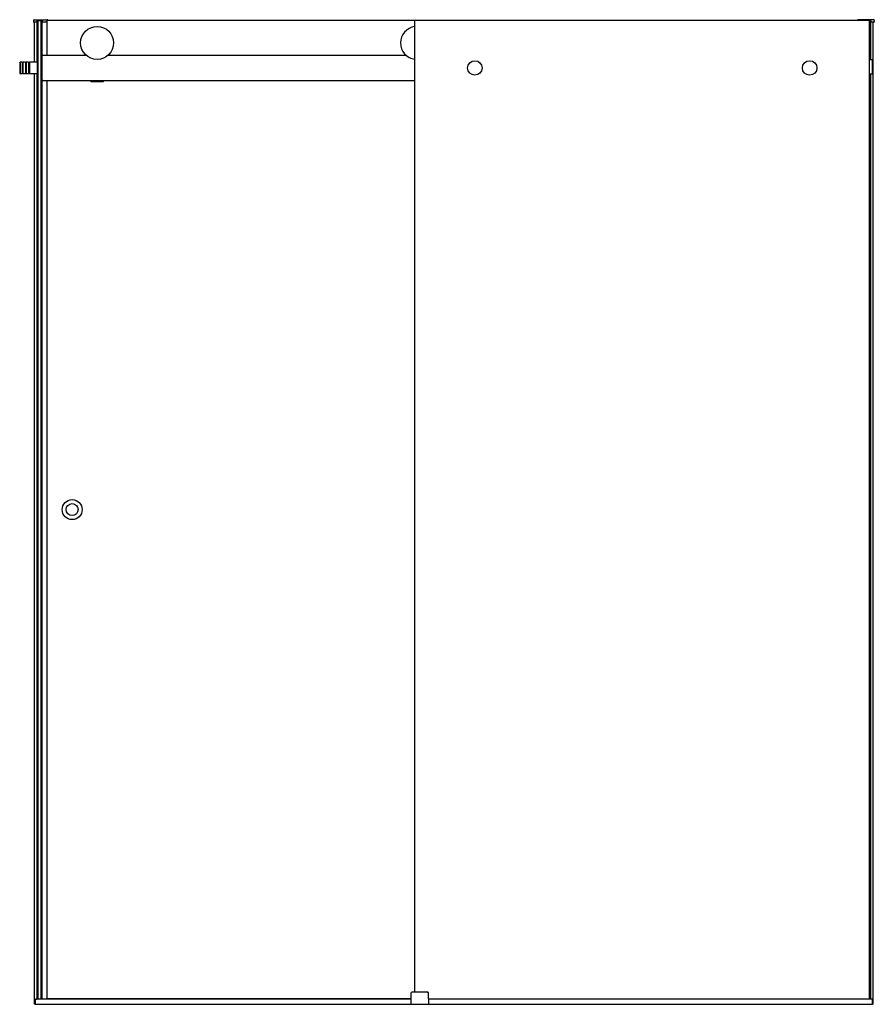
# Model space of a CAD drawing. Header units: millimetres. Extents: x 1355.5 to 1357.21, y 928.28 to 930.25.
import ezdxf

# ---------------------------------------------------------------- set-up
doc = ezdxf.new("R2010")
doc.units = ezdxf.units.MM
doc.layers.add('SANINDUSA', color=3, linetype='CONTINUOUS')

msp = doc.modelspace()

# ---------------------------------------------------------------- linework, layer by layer
at = {"layer": 'SANINDUSA'}
for p, q in [((1355.5243, 930.2443), (1355.5242, 930.2418)), ((1355.531, 930.2407), (1355.5252, 930.2407)), ((1355.5258, 930.2457), (1355.5516, 930.2457)), ((1355.5264, 930.1607), (1355.5264, 930.2407)), ((1355.5314, 930.2437), (1355.5313, 930.2417)), ((1355.5313, 930.241), (1355.5313, 930.2417)), ((1355.5314, 930.1607), (1355.5314, 930.2439)), ((1355.5318, 930.1607), (1355.5318, 930.2442)), ((1355.5319, 930.2442), (1355.5415, 930.2442)), ((1355.5336, 928.2862), (1355.5336, 930.2442)), ((1355.5396, 928.2862), (1355.5396, 930.2442)), ((1355.5396, 930.1562), (1355.5396, 930.2442)), ((1355.5414, 930.1732), (1355.5414, 930.2442)), ((1355.5419, 930.1739), (1355.5419, 930.244)), ((1355.542, 930.2417), (1355.542, 930.2437)), ((1355.542, 930.2417), (1355.5421, 930.241)), ((1355.5516, 930.2407), (1355.5424, 930.2407)), ((1355.5516, 930.1742), (1355.5516, 930.2442)), ((1356.2875, 930.2442), (1355.5516, 930.2442)), ((1356.2875, 928.3002), (1356.2875, 930.2442)), ((1357.1993, 930.2442), (1356.2875, 930.2442)), ((1357.1733, 930.2443), (1357.1733, 930.2442)), ((1357.2053, 930.2457), (1357.1748, 930.2457)), ((1357.1993, 930.1657), (1357.1993, 930.2442)), ((1357.1998, 930.1657), (1357.1998, 930.2439)), ((1357.1998, 930.2437), (1357.1998, 930.2417)), ((1357.1999, 930.241), (1357.1998, 930.2417)), ((1357.2059, 930.2407), (1357.2002, 930.2407)), ((1357.2048, 928.2762), (1357.2048, 930.2407)), ((1357.2068, 930.2443), (1357.2069, 930.2418)), ((1355.4966, 930.1597), (1355.4976, 930.1607)), ((1355.4966, 930.1597), (1355.4966, 930.1387)), ((1355.4976, 930.1607), (1355.4976, 930.1377)), ((1355.5016, 930.1607), (1355.4976, 930.1607)), ((1355.5016, 930.1607), (1355.5016, 930.1377)), ((1355.5031, 930.1597), (1355.5016, 930.1597)), ((1355.5031, 930.1607), (1355.5031, 930.1377)), ((1355.5081, 930.1607), (1355.5031, 930.1607)), ((1355.5081, 930.1607), (1355.5081, 930.1377)), ((1355.5096, 930.1597), (1355.5081, 930.1597)), ((1355.5096, 930.1607), (1355.5096, 930.1377)), ((1355.5146, 930.1607), (1355.5096, 930.1607)), ((1355.5146, 930.1607), (1355.5146, 930.1377)), ((1355.5161, 930.1597), (1355.5146, 930.1597)), ((1355.5161, 930.1607), (1355.5161, 930.1377)), ((1355.5316, 930.1607), (1355.5161, 930.1607)), ((1355.5316, 930.1607), (1355.5316, 930.1377)), ((1355.5316, 930.1607), (1355.5316, 930.1377)), ((1355.5316, 930.1607), (1355.5336, 930.1607)), ((1355.5416, 930.1732), (1355.5396, 930.1732)), ((1355.5396, 930.1722), (1355.5396, 930.1732)), ((1355.5396, 930.1262), (1355.5396, 930.1722)), ((1355.5416, 930.1252), (1355.5416, 930.1732)), ((1355.6301, 930.1742), (1355.5426, 930.1742)), ((1356.2701, 930.1742), (1355.6732, 930.1742)), ((1357.2024, 930.1657), (1357.1978, 930.1657)), ((1357.2025, 930.1657), (1357.2025, 930.1367)), ((1357.2035, 930.1657), (1357.2025, 930.1657)), ((1357.2035, 930.1657), (1357.2035, 930.1367)), ((1355.4966, 930.1387), (1355.4976, 930.1377)), ((1355.5016, 930.1377), (1355.4976, 930.1377)), ((1355.5031, 930.1387), (1355.5016, 930.1387)), ((1355.5081, 930.1377), (1355.5031, 930.1377)), ((1355.5096, 930.1387), (1355.5081, 930.1387)), ((1355.5146, 930.1377), (1355.5096, 930.1377)), ((1355.5161, 930.1387), (1355.5146, 930.1387)), ((1355.5316, 930.1377), (1355.5161, 930.1377)), ((1355.5264, 928.2762), (1355.5264, 930.1377)), ((1355.5314, 928.2867), (1355.5314, 930.1377)), ((1355.5316, 930.1377), (1355.5336, 930.1377)), ((1355.5318, 928.2867), (1355.5318, 930.1377)), ((1355.5396, 930.1542), (1355.5396, 930.1542)), ((1355.5396, 928.2867), (1355.5396, 930.1463)), ((1355.5396, 930.1443), (1355.5396, 930.1443)), ((1357.2024, 930.1367), (1357.1978, 930.1367)), ((1357.1993, 928.2867), (1357.1993, 930.1367)), ((1357.1998, 928.2867), (1357.1998, 930.1367)), ((1357.2035, 930.1367), (1357.2025, 930.1367)), ((1355.5396, 930.1252), (1355.5396, 930.1262)), ((1355.5396, 930.1252), (1355.5416, 930.1252)), ((1355.5414, 928.2867), (1355.5414, 930.1252)), ((1355.5419, 928.2862), (1355.5419, 930.1246)), ((1355.5426, 930.1242), (1356.2875, 930.1242)), ((1355.5516, 928.2872), (1355.5516, 930.1242)), ((1355.6391, 930.1232), (1355.6391, 930.1242)), ((1355.6391, 930.1222), (1355.6391, 930.1232)), ((1355.6391, 930.1232), (1355.6641, 930.1232)), ((1355.6391, 930.1222), (1355.6641, 930.1222)), ((1355.6641, 930.1232), (1355.6641, 930.1242)), ((1355.6641, 930.1222), (1355.6641, 930.1232)), ((1355.5276, 928.2762), (1355.5276, 928.2867)), ((1355.5276, 928.2867), (1355.5304, 928.2867)), ((1355.5279, 928.2764), (1355.5279, 928.2852)), ((1355.5279, 928.2852), (1355.5279, 928.2764)), ((1356.2794, 928.2862), (1355.5289, 928.2862)), ((1355.5314, 928.2867), (1355.5304, 928.2867)), ((1355.5318, 928.2867), (1355.5314, 928.2867)), ((1355.5336, 928.2867), (1355.5318, 928.2867)), ((1355.5396, 928.2867), (1355.5396, 928.2867)), ((1355.5414, 928.2867), (1355.5396, 928.2867)), ((1355.5419, 928.2867), (1355.5414, 928.2867)), ((1356.2795, 928.2872), (1355.5516, 928.2872)), ((1355.5557, 928.2862), (1355.5557, 928.2872)), ((1356.2797, 928.2988), (1356.2793, 928.2762)), ((1356.2812, 928.3002), (1356.2817, 928.3002)), ((1356.3129, 928.3002), (1356.2817, 928.3002)), ((1356.3129, 928.3002), (1356.3134, 928.3002)), ((1356.3153, 928.2762), (1356.3149, 928.2988)), ((1357.2023, 928.2862), (1356.3151, 928.2862)), ((1357.2036, 928.2867), (1357.1975, 928.2867)), ((1357.2033, 928.2764), (1357.2033, 928.2852)), ((1357.2036, 928.2762), (1357.2036, 928.2867)), ((1355.5276, 928.2762), (1355.5264, 928.2762)), ((1355.5281, 928.2762), (1357.2031, 928.2762)), ((1357.2048, 928.2762), (1357.2036, 928.2762))]:
    msp.add_line(p, q, dxfattribs=at)
at = {"layer": 'SANINDUSA', "ltscale": 100}
msp.add_line((1357.1975, 928.2862), (1357.1975, 930.2442), dxfattribs=at)
at = {"layer": 'SANINDUSA'}
for centre, radius in [((1355.6516, 930.1992), 0.033), ((1356.4075, 930.1492), 0.0145), ((1357.0775, 930.1492), 0.0145), ((1355.6016, 929.2657), 0.02), ((1355.6016, 929.2657), 0.012)]:
    msp.add_circle(centre, radius, dxfattribs=at)
for centre, radius, start, end in [((1355.5252, 930.2417), 0.001, 178, 270), ((1355.5258, 930.2442), 0.0015, 90, 178), ((1355.531, 930.241), 0.0003, 270, 358), ((1355.5319, 930.2437), 0.0005, 137.3632, 178), ((1355.5319, 930.2437), 0.0005, 90.0173, 137.3458), ((1355.5415, 930.2437), 0.0005, 42.6393, 90.038), ((1355.5415, 930.2437), 0.0005, 2, 42.6368), ((1355.5424, 930.241), 0.0003, 182, 270), ((1355.5516, 930.2442), 0.0015, 2, 90), ((1357.1748, 930.2442), 0.0015, 90, 178), ((1357.1993, 930.2437), 0.0005, 42.6542, 89.9827), ((1357.1993, 930.2437), 0.0005, 2, 42.6368), ((1357.2002, 930.241), 0.0003, 182, 270), ((1357.2053, 930.2442), 0.0015, 2, 90), ((1357.2059, 930.2417), 0.001, 270, 2), ((1356.2916, 930.1992), 0.033, 97.1683, 262.8317), ((1355.5426, 930.1732), 0.001, 90, 180), ((1357.1978, 930.1654), 0.0003, 90, 180), ((1357.2024, 930.1656), 0.0001, 0, 90), ((1357.1978, 930.137), 0.0003, 180, 270), ((1357.2024, 930.1368), 0.0001, 270, 0), ((1355.5426, 930.1252), 0.001, 180, 270), ((1355.5289, 928.2852), 0.001, 90, 180), ((1355.5289, 928.2852), 0.001, 90, 180), ((1356.2812, 928.2987), 0.0015, 90, 179), ((1356.3134, 928.2987), 0.0015, 1, 90), ((1357.2023, 928.2852), 0.001, 0, 90), ((1355.5281, 928.2764), 0.0002, 180, 270), ((1355.5281, 928.2764), 0.0002, 180, 270), ((1357.2031, 928.2764), 0.0002, 270, 0)]:
    msp.add_arc(centre, radius, start, end, dxfattribs=at)

doc.saveas('drawing.dxf')
